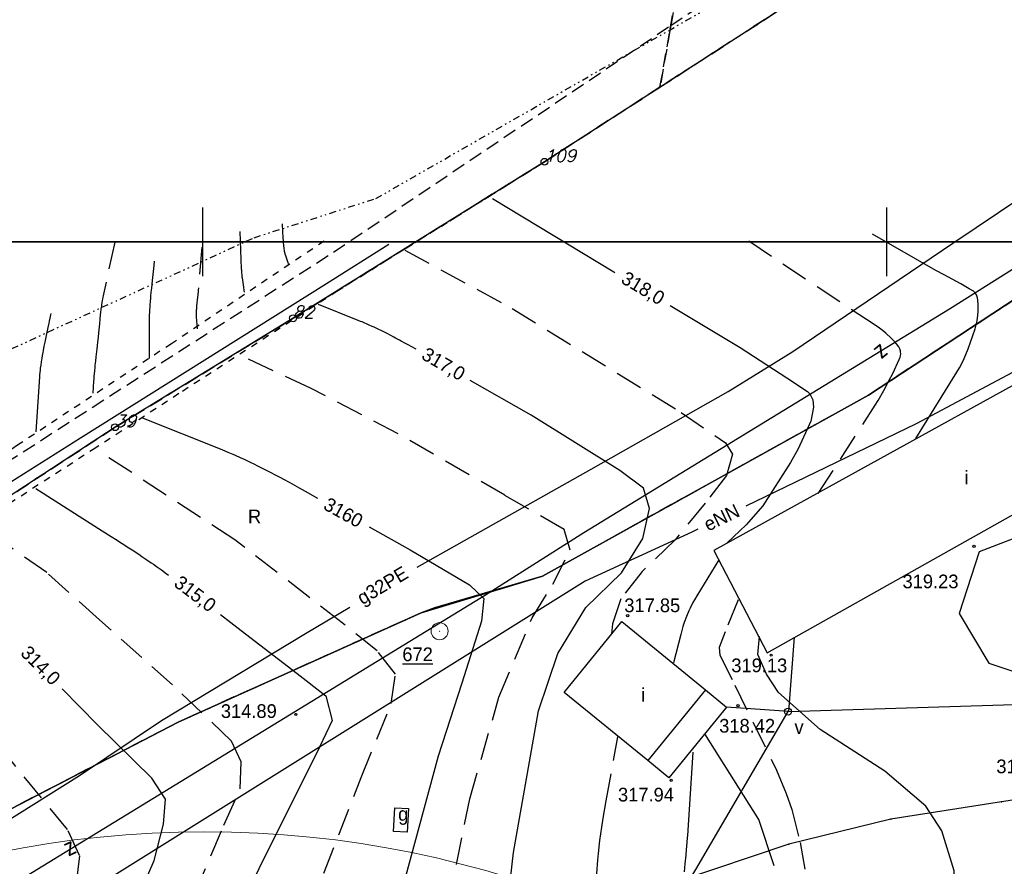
# Model space of a CAD drawing. Extents: x 4615668 to 9294084, y 5331114 to 10688993.
# Tile 72 of 181: x 4655582 to 4655654, y 5335267 to 5335329. Entities that reach past the tile are written whole.
import ezdxf
from ezdxf.enums import TextEntityAlignment as Align

# ---------------------------------------------------------------- set-up
doc = ezdxf.new("R2010")
doc.units = 0
doc.header["$MEASUREMENT"] = 0
for name, pattern in [('DIVIDE', [1.25, 0.5, -0.25, 0, -0.25, 0, -0.25]), ('DROGA', [1, 0.5, -0.5]), ('GEN7', [13.75, 9.75, -1.5, 1, -1.5]), ('KONTUR', [1.5, 1, -0.5]), ('UZYTEK', [1.5, 1, -0.5]), ('WARSTWICA', [3, 2, -1])]:
    doc.linetypes.add(name, pattern=pattern)
for name, color, linetype in [('1', 7, 'Continuous'), ('10', 7, 'Continuous'), ('13', 7, 'Continuous'), ('14', 7, 'Continuous'), ('17', 7, 'Continuous'), ('2', 7, 'Continuous'), ('21', 7, 'Continuous'), ('22', 7, 'Continuous'), ('23', 7, 'Continuous'), ('24', 7, 'Continuous'), ('25', 7, 'Continuous'), ('27', 7, 'Continuous'), ('31', 7, 'Continuous'), ('36', 7, 'Continuous'), ('38', 7, 'Continuous'), ('50', 7, 'Continuous'), ('52', 7, 'Continuous'), ('57', 7, 'Continuous'), ('58', 7, 'Continuous'), ('60', 7, 'Continuous'), ('7', 4, 'GEN7'), ('9', 7, 'Continuous'), ('SZNPS_121', 7, 'Continuous')]:
    doc.layers.add(name, color=color, linetype=linetype)
doc.styles.add('ITALICT', font='ITALICT', dxfattribs={"height": 0.2})
doc.styles.add('txt', font='TXT', dxfattribs={"height": 0.2})

# ---------------------------------------------------------------- blocks, each defined once
blk = doc.blocks.new('202')
at = {"layer": '57', "color": 3, "linetype": 'Continuous'}
blk.add_circle((0, 0), 0.25, dxfattribs=at)
blk = doc.blocks.new('*M2220')
at = {"layer": '60', "color": 7, "linetype": 'Continuous'}
for p, q in [((250, 247.5), (250, 250)), ((300, 247.5), (300, 250))]:
    blk.add_line(p, q, dxfattribs=at)
blk.add_lwpolyline([(0, 0), (0, 250), (400, 250), (400, 0)], close=True, dxfattribs=at)
blk = doc.blocks.new('WYS')
at = {"layer": '52', "color": 67, "linetype": 'Continuous'}
blk.add_circle((0, 0), 0.08, dxfattribs=at)
blk = doc.blocks.new('PO')
at = {"layer": 'SZNPS_121', "color": 7, "linetype": 'Continuous', "lineweight": 13}
for radius in [0.625, 0.01]:
    blk.add_circle((0, 0), radius, dxfattribs=at)
blk = doc.blocks.new('ZSYT')
at = {"layer": '60', "color": 7, "linetype": 'Continuous', "style": 'txt', "width": 0.88}
blk.add_text('z', height=1.25, rotation=359.99999, dxfattribs=at).set_placement((-0.017, 0.188), align=Align.MIDDLE)
blk = doc.blocks.new('SLU')
at = {"layer": '22', "color": 1, "linetype": 'Continuous'}
blk.add_circle((0, 0), 0.25, dxfattribs=at)
blk = doc.blocks.new('*M2251')
at = {"layer": '60', "color": 7, "linetype": 'Continuous'}
for p, q in [((250, 0), (250, 2.5)), ((300, 0), (300, 2.5))]:
    blk.add_line(p, q, dxfattribs=at)
blk.add_lwpolyline([(0, 0), (0, 250), (400, 250), (400, 0)], close=True, dxfattribs=at)
blk = doc.blocks.new('*M2271')
at = {"layer": '25', "color": 165, "linetype": 'Continuous'}
blk.add_lwpolyline([(-30.215, 52.831), (-37.345, 52.461), (-43.545, 52.271), (-51.195, 51.111), (-59.295, 49.841), (-66.755, 48.011), (-74.855, 45.281), (-84.495, 43.171), (-88.305, 41.951), (-92.695, 38.091), (-97.615, 31.081), (-99.515, 27.641)], dxfattribs=at)
blk.add_lwpolyline([(-30.215, 52.831), (-37.345, 52.461), (-43.545, 52.271), (-51.195, 51.111), (-59.295, 49.841), (-66.755, 48.011), (-74.855, 45.281), (-84.495, 43.171), (-88.305, 41.951), (-92.695, 38.091), (-97.615, 31.081), (-99.515, 27.641)], dxfattribs=at)
for p in [(-30.215, 52.831), (-43.545, 52.271), (-37.345, 52.461), (-51.195, 51.111), (-59.295, 49.841), (-66.755, 48.011), (-74.855, 45.281), (-84.495, 43.171), (-88.305, 41.951), (-92.695, 38.091), (-97.615, 31.081), (-99.515, 27.641)]:
    blk.add_point(p, dxfattribs=at)

msp = doc.modelspace()

# ---------------------------------------------------------------- linework, layer by layer
at = {"lineweight": 0, "ltscale": 40}
msp.add_circle((4655595.116, 5335194.916), 75, dxfattribs=at)
at = {"layer": '1', "color": 2, "linetype": 'Continuous'}
msp.add_lwpolyline([(4655744.279, 5335301.482), (4655730.725, 5335301.962), (4655718.261, 5335300.942), (4655700.186, 5335302.612), (4655670.417, 5335317.087), (4655668.5, 5335319.128), (4655662.844, 5335314.428), (4655643.63, 5335301.825), (4655619.799, 5335288.597), (4655611.902, 5335286.279), (4655610.922, 5335285.914), (4655593.168, 5335277.93), (4655580.299, 5335271.255), (4655564.154, 5335260.827), (4655560.818, 5335257.013), (4655559.626, 5335236.633), (4655560.838, 5335221.499), (4655563.979, 5335216.773), (4655560.995, 5335220.126), (4655561.399, 5335218.647), (4655570.207, 5335186.409), (4655571.807, 5335174.145), (4655569.667, 5335161.091)], dxfattribs=at)
at = {"layer": '13', "color": 7, "linetype": 'Continuous'}
for points in [[(4655636.226, 5335282.982), (4655671.843, 5335303.021), (4655667.736, 5335310), (4655632.314, 5335290.469)], [(4655651.726, 5335290.365), (4655650.266, 5335285.872), (4655652.423, 5335282.245), (4655656.372, 5335280.913), (4655660.387, 5335283.176), (4655661.382, 5335286.904), (4655659.69, 5335291.197), (4655655.841, 5335291.963)], [(4655625.591, 5335285.267), (4655631.704, 5335280.292), (4655627.489, 5335275.113), (4655621.376, 5335280.088)], [(4655609.988, 5335271.608), (4655609.89, 5335269.878), (4655608.897, 5335269.935), (4655608.995, 5335271.665)]]:
    msp.add_lwpolyline(points, close=True, dxfattribs=at)
msp.add_lwpolyline([(4655631.704, 5335280.292), (4655633.258, 5335279.027), (4655629.043, 5335273.848), (4655627.489, 5335275.113)], dxfattribs=at)
at = {"layer": '17', "color": 97, "linetype": 'DROGA'}
for points in [[(4655531.532, 5335264.52), (4655541.864, 5335270.022), (4655550.453, 5335274.832), (4655558.869, 5335279.807), (4655567.449, 5335285.251), (4655575.79, 5335290.677), (4655586.936, 5335297.864), (4655593.474, 5335302.122), (4655604.764, 5335309.419), (4655619.937, 5335318.875)], [(4655603.825, 5335313.075), (4655592.666, 5335305.575), (4655581.42, 5335298.161), (4655569.359, 5335290.096), (4655563.89, 5335286.452), (4655559.358, 5335283.426), (4655549.777, 5335277.961), (4655542.187, 5335273.552), (4655533.262, 5335268.661)]]:
    msp.add_lwpolyline(points, dxfattribs=at)
at = {"layer": '2', "color": 5, "linetype": 'Continuous'}
for p, q in [((4655649.907, 5335338.215), (4655619.937, 5335318.875)), ((4655619.937, 5335318.875), (4655601.557, 5335307.435)), ((4655643.63, 5335301.825), (4655662.844, 5335314.428)), ((4655662.844, 5335314.428), (4655643.63, 5335301.825)), ((4655601.557, 5335307.435), (4655588.547, 5335299.475)), ((4655619.799, 5335288.597), (4655643.63, 5335301.825)), ((4655643.63, 5335301.825), (4655619.799, 5335288.597)), ((4655588.547, 5335299.475), (4655576.337, 5335291.495)), ((4655610.922, 5335285.914), (4655619.799, 5335288.597)), ((4655619.799, 5335288.597), (4655610.922, 5335285.914)), ((4655593.168, 5335277.93), (4655610.922, 5335285.914)), ((4655610.922, 5335285.914), (4655593.168, 5335277.93)), ((4655580.299, 5335271.255), (4655593.168, 5335277.93)), ((4655593.168, 5335277.93), (4655580.299, 5335271.255))]:
    msp.add_line(p, q, dxfattribs=at)
at = {"layer": '21', "color": 1, "linetype": 'Continuous'}
for points in [[(4655704.859, 5335295.81), (4655701.195, 5335296.033), (4655693.012, 5335299.066), (4655669.614, 5335311.255), (4655664.075, 5335308.755), (4655647.11, 5335299.727), (4655634.652, 5335293.717)], [(4655631.139, 5335292.022), (4655630.708, 5335291.814), (4655622.919, 5335288.217), (4655585.372, 5335264.755), (4655567.216, 5335253.574), (4655570.41, 5335227.115), (4655571.571, 5335216.907), (4655561.23, 5335214.324)], [(4655636.735, 5335267.419), (4655635.607, 5335270.815), (4655631.662, 5335277.066)]]:
    msp.add_lwpolyline(points, dxfattribs=at)
at = {"layer": '23', "color": 40, "linetype": 'Continuous'}
for q in [(4655638.207, 5335284.125), (4655633.258, 5335279.027)]:
    msp.add_line((4655637.797, 5335278.705), q, dxfattribs=at)
msp.add_lwpolyline([(4655621.488, 5335251.466), (4655624.644, 5335256.733), (4655631.004, 5335267.148), (4655637.745, 5335278.693), (4655682.653, 5335280.089), (4655719.787, 5335281.09)], dxfattribs=at)
at = {"layer": '27', "color": 17, "linetype": 'Continuous'}
msp.add_lwpolyline([(4655553.391, 5335278.3), (4655560.058, 5335282.404), (4655571.635, 5335289.639), (4655586.029, 5335298.703), (4655604.008, 5335309.969), (4655608.564, 5335312.86)], dxfattribs=at)
at = {"layer": '31', "color": 2, "linetype": 'Continuous'}
for points in [[(4655610.635, 5335289.252), (4655623.364, 5335296.408), (4655633.363, 5335302.086), (4655638.086, 5335305.012), (4655649.802, 5335312.927), (4655658.171, 5335318.545), (4655664.927, 5335322.519), (4655667.822, 5335318.8), (4655678.624, 5335312.805)], [(4655546.637, 5335222.505), (4655554.293, 5335225.634), (4655556.351, 5335255.468), (4655565.708, 5335261.316), (4655575.915, 5335267.75), (4655585.942, 5335274.034), (4655591.946, 5335278.053), (4655602.48, 5335284.4), (4655605.712, 5335286.331)]]:
    msp.add_lwpolyline(points, dxfattribs=at)
at = {"layer": '38', "color": 97, "linetype": 'Continuous'}
msp.add_lwpolyline([(4655551.747, 5335060.207), (4655548.067, 5335063.222), (4655556.495, 5335082.043), (4655562.665, 5335105.052), (4655568.385, 5335128.181), (4655569.968, 5335134.09), (4655572.898, 5335153.286), (4655571.506, 5335174.549), (4655569.774, 5335192.114), (4655569.494, 5335199.177), (4655566.229, 5335213.835), (4655560.207, 5335245.108), (4655561.07, 5335253.862), (4655594.583, 5335274.33), (4655615.621, 5335287.222), (4655622.813, 5335291.773), (4655649.551, 5335308.125), (4655659.426, 5335314.328), (4655666.095, 5335318.29), (4655674.453, 5335313.039)], dxfattribs=at)
at = {"layer": '50', "color": 216, "linetype": 'Continuous'}
for points in [[(4655616.138, 5335316.196), (4655624.999, 5335310.838), (4655625.092, 5335310.782)], [(4655597.675, 5335313.778), (4655597.778, 5335311.045), (4655597.78, 5335310.982), (4655597.788, 5335310.855), (4655597.799, 5335310.729), (4655597.807, 5335310.645), (4655597.826, 5335310.477), (4655597.836, 5335310.393), (4655597.859, 5335310.225), (4655597.933, 5335309.722), (4655597.968, 5335309.47), (4655597.984, 5335309.344)], [(4655647.08, 5335298.654), (4655650.077, 5335303.49), (4655650.27, 5335303.821), (4655650.39, 5335304.045), (4655650.611, 5335304.503), (4655650.906, 5335305.21), (4655651.084, 5335305.692), (4655651.423, 5335306.67), (4655651.483, 5335306.864), (4655651.571, 5335307.258), (4655651.622, 5335307.658), (4655651.639, 5335307.926), (4655651.64, 5335308.456), (4655651.616, 5335308.772), (4655651.587, 5335308.933), (4655651.542, 5335309.087), (4655651.511, 5335309.159), (4655651.432, 5335309.288), (4655651.382, 5335309.345), (4655651.293, 5335309.415), (4655650.99, 5335309.6), (4655650.382, 5335309.949), (4655649.163, 5335310.605), (4655648.557, 5335310.94), (4655643.916, 5335313.581)], [(4655591.403, 5335311.613), (4655591.374, 5335311.289), (4655591.353, 5335311.072), (4655591.309, 5335310.64), (4655591.262, 5335310.207), (4655591.2, 5335309.631), (4655591.17, 5335309.342), (4655591.142, 5335309.054), (4655591.129, 5335308.91), (4655591.11, 5335308.693), (4655591.088, 5335308.405), (4655591.079, 5335308.26), (4655591.066, 5335308.044), (4655591.056, 5335307.827), (4655591.052, 5335307.719), (4655591.046, 5335307.502), (4655591.045, 5335307.393), (4655591.044, 5335307.23), (4655591.044, 5335304.497)], [(4655610.556, 5335305.169), (4655610.195, 5335305.374), (4655610.014, 5335305.475), (4655609.742, 5335305.626), (4655609.468, 5335305.775), (4655609.332, 5335305.849), (4655609.057, 5335305.995), (4655608.919, 5335306.068), (4655608.712, 5335306.176), (4655608.435, 5335306.317), (4655608.296, 5335306.387), (4655608.087, 5335306.491), (4655607.771, 5335306.643), (4655607.49, 5335306.776), (4655607.349, 5335306.841), (4655607.136, 5335306.937), (4655606.923, 5335307.031), (4655606.816, 5335307.077), (4655606.601, 5335307.168), (4655606.494, 5335307.213), (4655606.332, 5335307.279), (4655603.422, 5335308.455)], [(4655629.128, 5335308.374), (4655634.251, 5335305.305), (4655637.667, 5335303.091), (4655639.175, 5335302.086), (4655639.349, 5335301.919), (4655639.558, 5335301.476), (4655639.612, 5335300.949), (4655639.404, 5335299.911), (4655638.495, 5335297.886), (4655637.927, 5335296.905), (4655635.894, 5335293.739), (4655634.676, 5335292.346), (4655633.286, 5335291.039)], [(4655616.676, 5335259.629), (4655617.675, 5335268.386), (4655619.499, 5335278.755), (4655620.92, 5335282.947), (4655622.961, 5335286.301), (4655625.567, 5335288.828), (4655627.131, 5335291.355), (4655627.609, 5335293.533), (4655627.175, 5335295.015), (4655625.437, 5335296.322), (4655618.972, 5335300.351), (4655614.499, 5335302.9)], [(4655590.49, 5335300.194), (4655596.354, 5335297.841), (4655596.623, 5335297.732), (4655596.802, 5335297.657), (4655596.92, 5335297.607), (4655597.158, 5335297.505), (4655597.335, 5335297.427), (4655597.688, 5335297.269), (4655598.04, 5335297.107), (4655598.274, 5335296.997), (4655598.429, 5335296.923), (4655598.739, 5335296.772), (4655598.913, 5335296.687), (4655599.259, 5335296.513), (4655599.605, 5335296.337), (4655599.834, 5335296.218), (4655600.292, 5335295.977), (4655600.634, 5335295.795), (4655600.862, 5335295.672), (4655601.316, 5335295.424), (4655601.996, 5335295.049), (4655602.447, 5335294.798), (4655603.35, 5335294.293)], [(4655607.133, 5335292.198), (4655610.123, 5335290.522), (4655614.467, 5335287.952), (4655615.509, 5335286.95), (4655615.335, 5335285.294), (4655613.902, 5335280.763), (4655612.164, 5335275.43), (4655609.731, 5335266.455), (4655607.516, 5335257.59), (4655606.3, 5335251.795), (4655605.478, 5335245.499)], [(4655632.678, 5335289.776), (4655631.071, 5335287.162), (4655630.898, 5335286.869), (4655630.788, 5335286.669), (4655630.584, 5335286.261), (4655630.489, 5335286.054), (4655630.312, 5335285.633), (4655630.155, 5335285.204), (4655630.061, 5335284.915), (4655629.898, 5335284.33), (4655629.38, 5335282.252)], [(4655648.728, 5335253.069), (4655649.293, 5335258.515), (4655649.771, 5335263.656), (4655649.901, 5335267.054), (4655648.99, 5335269.985), (4655647.817, 5335271.771), (4655644.82, 5335274.342), (4655640.086, 5335277.392), (4655637.045, 5335280.093), (4655636.179, 5335281.426), (4655635.527, 5335282.863), (4655635.658, 5335284.17)], [(4655596.586, 5335210.669), (4655594.067, 5335214.309), (4655592.146, 5335217.649), (4655590.651, 5335221.632), (4655589.968, 5335225.528), (4655589.538, 5335229.024), (4655589.11, 5335235.601), (4655588.598, 5335241.811), (4655588.214, 5335249.236), (4655587.915, 5335255.574), (4655588.428, 5335260.242), (4655589.835, 5335264.209), (4655591.415, 5335267.806), (4655592.098, 5335270.461), (4655592.226, 5335272.283), (4655591.244, 5335273.824), (4655587.273, 5335277.721), (4655584.689, 5335280.348)], [(4655630.776, 5335275.738), (4655630.385, 5335269.638), (4655630.374, 5335269.479), (4655630.35, 5335269.159), (4655630.324, 5335268.84), (4655630.305, 5335268.627), (4655630.265, 5335268.201), (4655630.202, 5335267.563), (4655630.145, 5335266.995)]]:
    msp.add_lwpolyline(points, dxfattribs=at)
at = {"layer": '50', "color": 245, "linetype": 'WARSTWICA'}
for points in [[(4655600.76, 5335314.345), (4655600.775, 5335314.127), (4655600.783, 5335313.982), (4655600.798, 5335313.691), (4655600.811, 5335313.433), (4655600.818, 5335313.304), (4655600.83, 5335313.11), (4655600.846, 5335312.916), (4655600.855, 5335312.82), (4655600.87, 5335312.691), (4655600.878, 5335312.627), (4655600.891, 5335312.531), (4655600.914, 5335312.386), (4655600.921, 5335312.347), (4655600.937, 5335312.269), (4655600.955, 5335312.191), (4655600.969, 5335312.14), (4655600.998, 5335312.037), (4655601.021, 5335311.961), (4655601.071, 5335311.81), (4655601.174, 5335311.507), (4655601.206, 5335311.406), (4655601.222, 5335311.355)], [(4655639.952, 5335294.624), (4655644.11, 5335301.077), (4655644.333, 5335301.434), (4655644.753, 5335302.164), (4655645.146, 5335302.91), (4655645.396, 5335303.413), (4655645.875, 5335304.422), (4655645.94, 5335304.599), (4655645.962, 5335304.693), (4655645.98, 5335304.839), (4655645.978, 5335304.985), (4655645.968, 5335305.057), (4655645.93, 5335305.195), (4655645.901, 5335305.26), (4655645.844, 5335305.351), (4655645.668, 5335305.571), (4655645.546, 5335305.71), (4655645.295, 5335305.975), (4655644.896, 5335306.339), (4655644.617, 5335306.563), (4655644.426, 5335306.706), (4655644.032, 5335306.979), (4655634.154, 5335313.536)], [(4655588.525, 5335313.005), (4655587.702, 5335309.189), (4655587.677, 5335309.069), (4655587.661, 5335308.988), (4655587.63, 5335308.827), (4655587.616, 5335308.746), (4655587.589, 5335308.584), (4655587.564, 5335308.422), (4655587.548, 5335308.314), (4655587.518, 5335308.097), (4655587.488, 5335307.852), (4655587.47, 5335307.689), (4655587.435, 5335307.362), (4655587.403, 5335307.035), (4655587.362, 5335306.598), (4655587.341, 5335306.38), (4655587.308, 5335306.053), (4655587.291, 5335305.889), (4655587.266, 5335305.664), (4655587.214, 5335305.214), (4655587.145, 5335304.614), (4655587.112, 5335304.313), (4655587.08, 5335304.013), (4655587.065, 5335303.863), (4655587.036, 5335303.562), (4655587.023, 5335303.412), (4655587.005, 5335303.186), (4655586.989, 5335302.96), (4655586.982, 5335302.847), (4655586.931, 5335301.97)], [(4655594.899, 5335312.644), (4655594.642, 5335309.653), (4655594.627, 5335309.497), (4655594.617, 5335309.392), (4655594.594, 5335309.184), (4655594.547, 5335308.766), (4655594.526, 5335308.558), (4655594.507, 5335308.349), (4655594.499, 5335308.244), (4655594.491, 5335308.105), (4655594.488, 5335308.035), (4655594.484, 5335307.931), (4655594.482, 5335307.774), (4655594.483, 5335307.67), (4655594.485, 5335307.618), (4655594.488, 5335307.539), (4655594.503, 5335307.247), (4655594.539, 5335306.662)], [(4655609.735, 5335312.423), (4655617.588, 5335308.149), (4655629.922, 5335300.563), (4655633.179, 5335298.335), (4655633.696, 5335297.51), (4655633.24, 5335295.953), (4655631.687, 5335293.938), (4655629.496, 5335291.252), (4655627.07, 5335288.92), (4655625.518, 5335286.935), (4655624.909, 5335285.103), (4655624.848, 5335284.371)], [(4655611.466, 5335255.26), (4655612.897, 5335264.571), (4655614.479, 5335272.306), (4655616.61, 5335279.755), (4655619.041, 5335285.557), (4655620.563, 5335288), (4655621.811, 5335290.503), (4655621.385, 5335291.999), (4655617.032, 5335294.503), (4655609.253, 5335299.003), (4655602.83, 5335302.331), (4655597.686, 5335304.743)], [(4655601.379, 5335238.174), (4655600.953, 5335249.644), (4655601.257, 5335257.331), (4655602.717, 5335264.103), (4655606.545, 5335273.889), (4655608.743, 5335279.293), (4655609.047, 5335281.429), (4655607.709, 5335283.137), (4655605.146, 5335285.176), (4655597.308, 5335291.251), (4655587.271, 5335297.779)], [(4655597.511, 5335218.937), (4655595.258, 5335223.494), (4655593.632, 5335229.348), (4655593.078, 5335233.552), (4655592.93, 5335238.962), (4655592.856, 5335243.853), (4655592.155, 5335250.159), (4655591.823, 5335255.457), (4655591.897, 5335258.718), (4655593.188, 5335262.628), (4655596.509, 5335270.391), (4655597.691, 5335273.058), (4655597.765, 5335275.022), (4655597.063, 5335276.541), (4655592.741, 5335280.654), (4655587.402, 5335285.405), (4655583.56, 5335288.851), (4655578.536, 5335292.334)], [(4655570.662, 5335287.287), (4655576.269, 5335280.935), (4655581.875, 5335273.936), (4655585.102, 5335270.012), (4655585.949, 5335268.151), (4655585.709, 5335266.148), (4655584.499, 5335262.386), (4655583.894, 5335258.907), (4655583.653, 5335253.064), (4655582.967, 5335245.216), (4655581.879, 5335239.131), (4655581.799, 5335232.739), (4655581.92, 5335226.63), (4655583.736, 5335220.958), (4655587.325, 5335215.213), (4655591.5, 5335209.769), (4655595.655, 5335204.753)], [(4655634.099, 5335286.852), (4655633.155, 5335284.531), (4655632.701, 5335283.378), (4655632.759, 5335282.822), (4655633.855, 5335280.623), (4655635.194, 5335277.906), (4655636.895, 5335274.417), (4655637.618, 5335272.709), (4655638.016, 5335271.536), (4655638.63, 5335269.136), (4655639.756, 5335262.816), (4655640.759, 5335258.13), (4655641.49, 5335254.894)], [(4655623.813, 5335259.985), (4655623.752, 5335265.634), (4655623.757, 5335266.365), (4655623.773, 5335266.853), (4655623.836, 5335267.826), (4655623.88, 5335268.313), (4655623.991, 5335269.284), (4655624.127, 5335270.252), (4655624.229, 5335270.896), (4655624.453, 5335272.179), (4655625.305, 5335276.851)]]:
    msp.add_lwpolyline(points, dxfattribs=at)
at = {"layer": '50', "color": 7, "linetype": 'Continuous'}
for points in [[(4655583.846, 5335307.797), (4655583.825, 5335307.683), (4655583.782, 5335307.454), (4655583.737, 5335307.225), (4655583.706, 5335307.073), (4655583.643, 5335306.768), (4655583.545, 5335306.312), (4655583.415, 5335305.703), (4655583.352, 5335305.399), (4655583.291, 5335305.094), (4655583.262, 5335304.942), (4655583.22, 5335304.713), (4655583.185, 5335304.509), (4655583.169, 5335304.407), (4655583.145, 5335304.253), (4655583.112, 5335304.023), (4655583.082, 5335303.793), (4655583.069, 5335303.677), (4655583.046, 5335303.446), (4655583.036, 5335303.33), (4655583.024, 5335303.156), (4655582.767, 5335299.134)], [(4655582.745, 5335294.993), (4655587.613, 5335291.909), (4655588.261, 5335291.497), (4655588.585, 5335291.29), (4655589.069, 5335290.979), (4655589.553, 5335290.665), (4655589.794, 5335290.507), (4655590.274, 5335290.189), (4655590.513, 5335290.028), (4655590.871, 5335289.786), (4655591.188, 5335289.569), (4655591.346, 5335289.459), (4655591.582, 5335289.295), (4655591.935, 5335289.045), (4655592.285, 5335288.793), (4655592.46, 5335288.665)], [(4655596.248, 5335285.8), (4655597.774, 5335284.629), (4655601.87, 5335281.481), (4655603.962, 5335279.854), (4655604.431, 5335278.055), (4655603.492, 5335276.085), (4655599.056, 5335267.193), (4655596.708, 5335262.354), (4655595.264, 5335258.483), (4655595.179, 5335256.171), (4655595.99, 5335251.417), (4655597.099, 5335242.914), (4655597.611, 5335234.153), (4655598.251, 5335228.8), (4655598.636, 5335226.573)]]:
    msp.add_lwpolyline(points, dxfattribs=at)
at = {"layer": '58', "color": 1, "linetype": 'DIVIDE'}
msp.add_lwpolyline([(4655745.75, 5334990.563), (4655722.456, 5334985.95), (4655683.189, 5334978.785), (4655666.129, 5334971.39), (4655639.959, 5334973.349), (4655592.243, 5334969.194), (4655558.983, 5334976.092), (4655470.546, 5335019.624), (4655508.855, 5335056.957), (4655521.305, 5335081.272), (4655526.558, 5335093.308), (4655537.258, 5335142.081), (4655541.286, 5335172.746), (4655540.905, 5335179.108), (4655540.725, 5335180.488), (4655531.804, 5335213.138), (4655529.816, 5335232.694), (4655530.944, 5335262.196), (4655539.813, 5335279.771), (4655549.965, 5335287.429), (4655577.046, 5335303.408), (4655598.709, 5335313.328), (4655607.614, 5335316.191), (4655644.791, 5335337.504)], dxfattribs=at)
at = {"layer": '60', "color": 7, "linetype": 'Continuous'}
for p, q in [((4655594.967, 5335313.025), (4655594.967, 5335315.525)), ((4655644.967, 5335313.025), (4655644.967, 5335315.525))]:
    msp.add_line(p, q, dxfattribs=at)
at = {"layer": '7', "color": 245, "linetype": 'KONTUR'}
for p, q in [((4655647.46, 5335433.211), (4655629.132, 5335328.587)), ((4655629.132, 5335328.587), (4655647.46, 5335433.211)), ((4655628.385, 5335324.327), (4655649.907, 5335338.215)), ((4655649.907, 5335338.215), (4655628.385, 5335324.327)), ((4655629.132, 5335328.587), (4655628.385, 5335324.327)), ((4655628.385, 5335324.327), (4655629.132, 5335328.587)), ((4655619.937, 5335318.875), (4655628.385, 5335324.327)), ((4655628.385, 5335324.327), (4655619.937, 5335318.875)), ((4655601.557, 5335307.435), (4655619.937, 5335318.875)), ((4655619.937, 5335318.875), (4655601.557, 5335307.435)), ((4655643.63, 5335301.825), (4655662.844, 5335314.428)), ((4655662.844, 5335314.428), (4655643.63, 5335301.825)), ((4655588.547, 5335299.475), (4655601.557, 5335307.435)), ((4655601.557, 5335307.435), (4655588.547, 5335299.475)), ((4655619.799, 5335288.597), (4655643.63, 5335301.825)), ((4655643.63, 5335301.825), (4655619.799, 5335288.597)), ((4655576.337, 5335291.495), (4655588.547, 5335299.475)), ((4655588.547, 5335299.475), (4655576.337, 5335291.495)), ((4655610.922, 5335285.914), (4655619.799, 5335288.597)), ((4655619.799, 5335288.597), (4655610.922, 5335285.914)), ((4655593.168, 5335277.93), (4655610.922, 5335285.914)), ((4655610.922, 5335285.914), (4655593.168, 5335277.93)), ((4655580.299, 5335271.255), (4655593.168, 5335277.93)), ((4655593.168, 5335277.93), (4655580.299, 5335271.255))]:
    msp.add_line(p, q, dxfattribs=at)
at = {"layer": '9', "color": 3, "linetype": 'UZYTEK'}
for p, q in [((4655649.907, 5335338.215), (4655628.385, 5335324.327)), ((4655629.175, 5335328.835), (4655639.395, 5335335.698)), ((4655604.527, 5335312.281), (4655629.175, 5335328.835)), ((4655629.132, 5335328.587), (4655628.385, 5335324.327)), ((4655628.385, 5335324.327), (4655629.132, 5335328.587)), ((4655629.175, 5335328.835), (4655629.132, 5335328.587)), ((4655629.132, 5335328.587), (4655629.175, 5335328.835)), ((4655628.385, 5335324.327), (4655619.937, 5335318.875)), ((4655619.937, 5335318.875), (4655601.557, 5335307.435)), ((4655575.524, 5335293.621), (4655604.527, 5335312.281)), ((4655601.557, 5335307.435), (4655588.547, 5335299.475)), ((4655588.547, 5335299.475), (4655576.337, 5335291.495))]:
    msp.add_line(p, q, dxfattribs=at)

# ---------------------------------------------------------------- block references
at = {"layer": '24', "color": 40, "linetype": 'Continuous'}
msp.add_blockref('SLU', (4655637.745, 5335278.693), dxfattribs=at)
at = {"layer": '25', "color": 165, "linetype": 'Continuous'}
msp.add_blockref('*M2271', (4655704.552, 5335220.994), dxfattribs=at)
at = {"layer": '36', "color": 137, "linetype": 'Continuous'}
msp.add_blockref('PO', (4655612.272, 5335284.568), dxfattribs=at)
at = {"layer": '52', "color": 67, "linetype": 'Continuous'}
for p in [(4655651.341, 5335290.767), (4655626.025, 5335285.708), (4655636.516, 5335282.815), (4655634.092, 5335279.126), (4655601.762, 5335278.486), (4655629.201, 5335273.676)]:
    msp.add_blockref('WYS', p, dxfattribs=at)
at = {"layer": '57', "color": 3, "linetype": 'Continuous'}
for p in [(4655619.937, 5335318.875), (4655601.557, 5335307.435), (4655588.547, 5335299.475)]:
    msp.add_blockref('202', p, dxfattribs=at)
at = {"layer": '60', "color": 7, "linetype": 'Continuous'}
for name, p in [('*M2251', (4655344.967, 5335313.025)), ('*M2220', (4655344.967, 5335063.025))]:
    msp.add_blockref(name, p, dxfattribs=at)
for p, xscale, yscale, rotation in [((4655644.492, 5335305.037), 1.00000064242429, 1.00000064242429, 219.4323956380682), ((4655585.307, 5335268.65), 0.9999992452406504, 0.9999992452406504, 25.74017190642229)]:
    msp.add_blockref('ZSYT', p, dxfattribs=dict(at, xscale=xscale, yscale=yscale, rotation=rotation))

# ---------------------------------------------------------------- texts
at = {"layer": '10', "color": 125, "linetype": 'Continuous', "style": 'txt'}
msp.add_text('R', height=1, dxfattribs=at).set_placement((4655598.747, 5335292.955), align=Align.MIDDLE)
at = {"layer": '14', "color": 7, "linetype": 'Continuous', "style": 'txt'}
for s, p in [('i', (4655650.796, 5335295.833)), ('i', (4655627.15, 5335279.949)), ('g', (4655609.618, 5335271.063))]:
    msp.add_text(s, height=1, dxfattribs=at).set_placement(p, align=Align.MIDDLE)
at = {"layer": '21', "color": 1, "linetype": 'Continuous', "style": 'txt'}
msp.add_text('eNN', height=1, rotation=25.75458, dxfattribs=at).set_placement((4655632.895, 5335292.87), align=Align.MIDDLE)
at = {"layer": '24', "color": 40, "linetype": 'Continuous', "style": 'txt'}
msp.add_text('v', height=1, dxfattribs=at).set_placement((4655638.551, 5335277.565), align=Align.MIDDLE)
at = {"layer": '31', "color": 2, "linetype": 'Continuous', "style": 'txt'}
msp.add_text('g32PE', height=1, rotation=30.85384, dxfattribs=at).set_placement((4655608.169, 5335287.799), align=Align.MIDDLE)
at = {"layer": '36', "color": 62, "linetype": 'Continuous', "style": 'txt'}
msp.add_text('%%U672', height=1, dxfattribs=at).set_placement((4655609.549, 5335282.38))
at = {"layer": '50', "color": 6, "linetype": 'Continuous', "style": 'txt'}
for s, rotation, p in [('318,0', 329.22238, (4655627.107, 5335309.574)), ('317,0', 329.77774, (4655612.524, 5335304.029)), ('3160', 331.15362, (4655605.242, 5335293.248)), ('315,0', 322.83706, (4655594.359, 5335287.24)), ('314,0', 315.10809, (4655583.047, 5335282.011))]:
    msp.add_text(s, height=1, rotation=rotation, dxfattribs=at).set_placement(p, align=Align.MIDDLE)
at = {"layer": '52', "color": 67, "linetype": 'Continuous', "style": 'txt'}
for s, p in [('319.23', (4655646.116, 5335287.707)), ('317.85', (4655625.774, 5335285.96)), ('319.13', (4655633.598, 5335281.571)), ('314.89', (4655596.281, 5335278.229)), ('318.42', (4655632.712, 5335277.156)), ('319.43', (4655652.974, 5335274.191)), ('317.94', (4655625.314, 5335272.125))]:
    msp.add_text(s, height=1, dxfattribs=at).set_placement(p)
at = {"layer": '57', "color": 3, "linetype": 'Continuous', "style": 'ITALICT'}
for s, p in [('109', (4655619.937, 5335318.875)), ('82', (4655601.557, 5335307.435)), ('39', (4655588.547, 5335299.475))]:
    msp.add_text(s, height=0.9, dxfattribs=at).set_placement(p)

doc.saveas('drawing.dxf')
